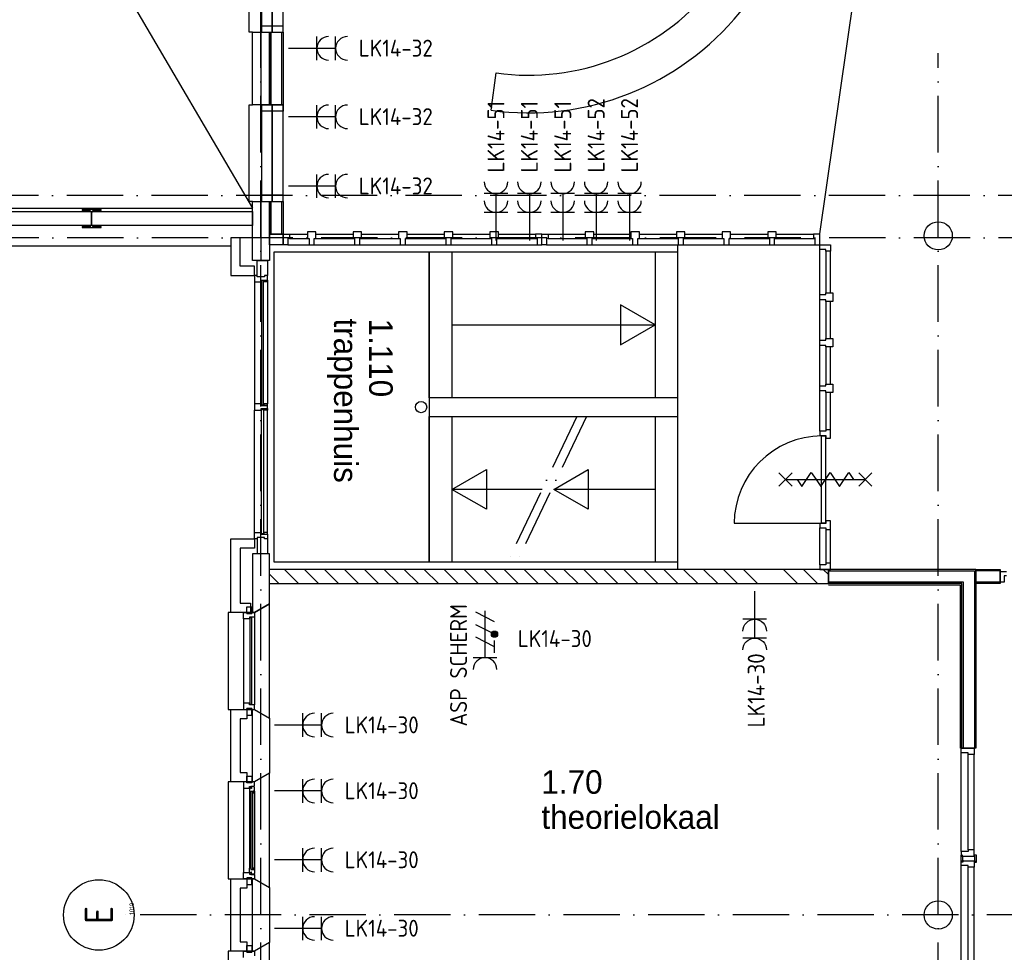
# Model space of a CAD drawing. Header units: millimetres. Extents: x -6587 to 112885, y 244 to 84344.
# Tile 9 of 50: x 15010 to 25477, y 34108 to 44024. Entities that reach past the tile are written whole.
import ezdxf
from ezdxf.enums import TextEntityAlignment as Align

# ---------------------------------------------------------------- set-up
doc = ezdxf.new("R2010")
doc.units = ezdxf.units.MM
doc.header["$LTSCALE"] = 100
doc.linetypes.add('DASHDOT', pattern=[9, 6, -1.5, 0, -1.5])
doc.layers.get('0').update_dxf_attribs({"linetype": 'CONTINUOUS'})
for name, color, linetype in [('AL$1----_ALGEMEEN', 7, 'CONTINUOUS'), ('AL$2----_STEMPEL', 7, 'CONTINUOUS'), ('AL$7----_STRAMIEN', 1, 'DASHDOT'), ('AL21----_BUITENWAND', 4, 'CONTINUOUS'), ('AL21K---_ISOLATIE', 1, 'CONTINUOUS'), ('AL22----_BINNENWAND', 7, 'CONTINUOUS'), ('AL24----_TRAPPEN', 7, 'CONTINUOUS'), ('AL28----_KONSTRUKTIE', 3, 'CONTINUOUS'), ('AL31----_BUITENKOZ', 7, 'CONTINUOUS'), ('AL32----_BINNENKOZ', 7, 'CONTINUOUS'), ('AL65----_BEVEILIGING', 7, 'CONTINUOUS'), ('ALN-----_BLOCKNAAM', 2, 'CONTINUOUS'), ('ALXA1---_RASTER50', 12, 'CONTINUOUS'), ('ALXAA---_GEWBETON', 12, 'CONTINUOUS'), ('ALXAB---_PREFABBETON', 1, 'CONTINUOUS'), ('ALXOU---_GLAS', 7, 'CONTINUOUS'), ('BOUW', 8, 'CONTINUOUS'), ('EB62203-_ATTRIB', 2, 'CONTINUOUS'), ('EB63103-_ATTRIB', 2, 'CONTINUOUS'), ('EL62203-_KRACHT-WCD230', 3, 'CONTINUOUS'), ('EL63103-_LICHT-WCD230V', 3, 'CONTINUOUS')]:
    doc.layers.add(name, color=color, linetype=linetype)
doc.styles.add('1_8', font='iso', dxfattribs={"width": 0.7, "height": 1.8})
doc.styles.add('BURO-025', font='BUROFONT.shx', dxfattribs={"height": 250})
doc.styles.add('NORATT', font='isocp.shx')
doc.styles.get("Standard").update_dxf_attribs({"font": 'iso.shx'})

# ---------------------------------------------------------------- blocks, each defined once
blk = doc.blocks.new('ES3W2A')
for p, q in [((1.25, 2), (-1.25, 2)), ((1.25, 2), (-1.25, 2)), ((0, 2), (0, -3)), ((0, 2), (0, -3)), ((1.25, 0), (-1.25, 0)), ((1.25, 0), (-1.25, 0))]:
    blk.add_line(p, q)
for centre in [(0, 3.25), (0, 3.25), (0, 1.25), (0, 1.25)]:
    blk.add_arc(centre, 1.25, 180, 0)
for tag, style, flags, p in [('VERMOGEN', 'NORATT', 9, (-2.5, 5)), ('VERMOGEN', '1_8', 9, (-2.5, 5)), ('GROEP', 'NORATT', 8, (0, 5)), ('GROEP', '1_8', 8, (0, 5)), ('SCHAK', 'NORATT', 8, (2.5, 5)), ('SCHAK', '1_8', 8, (2.5, 5)), ('GELIJK', 'NORATT', 9, (5, 5)), ('GELIJK', '1_8', 9, (5, 5)), ('KAST', 'NORATT', 9, (7, 5)), ('KAST', '1_8', 9, (7, 5)), ('TAL', 'NORATT', 8, (2.5, 5)), ('TAL', '1_8', 8, (2.5, 5))]:
    blk.add_attdef(tag, text='', height=1.8, rotation=90, dxfattribs=dict(style=style, flags=flags)).set_placement(p, align=Align.MIDDLE_CENTER)
at = {"width": 0.7, "flags": 8}
for style in ['NORATT', '1_8']:
    blk.add_attdef('DOEL', text='', height=1.8, rotation=90, dxfattribs=dict(at, style=style)).set_placement((-2.5, 5), align=Align.MIDDLE_LEFT)
at = {"flags": 9}
for style in ['NORATT', '1_8']:
    blk.add_attdef('M_CODE', text='', height=1.8, dxfattribs=dict(at, style=style)).set_placement((0, 0), align=Align.MIDDLE_CENTER)
blk = doc.blocks.new('ES2W2A')
at = {"color": 0}
for p, q in [((-1.25, 2), (1.25, 2)), ((0, 2), (0, -3))]:
    blk.add_line(p, q, dxfattribs=at)
at = {"color": 1}
for p, q in [((-1, 1.5), (-1, 0.17)), ((-1, 0.83), (1, -0.17)), ((-1.2, -0.77), (-1.2, -0.23)), ((-1.07, -0.83), (-1.07, -0.17)), ((-1, -0.5), (1, -1.5)), ((-0.93, -0.83), (-0.93, -0.17)), ((-0.8, -0.77), (-0.8, -0.23)), ((-1, -1.83), (1, -2.83))]:
    blk.add_line(p, q, dxfattribs=at)
blk.add_circle((-1, -0.5), 0.333, dxfattribs=at)
at = {"color": 0}
blk.add_arc((0, 3.25), 1.25, 180, 0, dxfattribs=at)
at = {"style": '1_8'}
for tag, flags, p in [('VERMOGEN', 9, (-2.5, 5)), ('GROEP', 8, (0, 5)), ('SCHAK', 8, (2.5, 5)), ('GELIJK', 9, (5, 5)), ('KAST', 9, (7, 5)), ('TAL', 8, (2.5, 5))]:
    blk.add_attdef(tag, text='', height=1.8, rotation=90, dxfattribs=dict(at, flags=flags)).set_placement(p, align=Align.MIDDLE_CENTER)
at = {"style": '1_8', "width": 0.7, "flags": 8}
blk.add_attdef('DOEL', text='', height=1.8, rotation=90, dxfattribs=at).set_placement((-2.5, 5), align=Align.MIDDLE_LEFT)
at = {"style": '1_8', "flags": 9}
blk.add_attdef('M_CODE', text='', height=1.8, dxfattribs=at).set_placement((0, 0), align=Align.MIDDLE_CENTER)
blk = doc.blocks.new('1010')
at = {"layer": 'AL$7----_STRAMIEN', "color": 7, "linetype": 'Continuous'}
blk.add_circle((0, 750), 750, dxfattribs=at)
at = {"layer": 'AL$7----_STRAMIEN', "color": 3, "linetype": 'Continuous'}
blk.add_attdef('STR-NAAM', text='', height=600, rotation=360, dxfattribs=at).set_placement((0, 750), align=Align.MIDDLE)
at = {"layer": 'ALN-----_BLOCKNAAM', "linetype": 'Continuous'}
blk.add_text('1010', height=100, dxfattribs=at).set_placement((0, 0))

msp = doc.modelspace()

# ---------------------------------------------------------------- linework, layer by layer
at = {"color": 8, "linetype": 'Continuous'}
for p, q in [((15874.8, 42005), (15674.8, 42005)), ((15674.8, 42005), (15674.8, 41995)), ((15674.8, 41995), (15753.6, 41995)), ((15771.6, 41977), (15771.6, 41843)), ((15778.1, 41843), (15778.1, 41977)), ((15796.1, 41995), (15874.8, 41995)), ((15874.8, 41995), (15874.8, 42005)), ((15753.6, 41825), (15674.8, 41825)), ((15674.8, 41825), (15674.8, 41815)), ((15674.8, 41815), (15874.8, 41815)), ((15874.8, 41825), (15796.1, 41825)), ((15874.8, 41815), (15874.8, 41825)), ((18158.8, 41769.5), (18068.8, 41769.5)), ((18068.8, 41769.5), (18068.8, 41697.5)), ((18158.8, 41697.5), (18158.8, 41769.5)), ((18643.8, 41769.5), (18553.8, 41769.5)), ((18553.8, 41769.5), (18553.8, 41697.5)), ((18643.8, 41697.5), (18643.8, 41769.5)), ((19128.8, 41769.5), (19038.8, 41769.5)), ((19038.8, 41769.5), (19038.8, 41697.5)), ((19128.8, 41697.5), (19128.8, 41769.5)), ((19613.8, 41769.5), (19523.8, 41769.5)), ((19523.8, 41769.5), (19523.8, 41697.5)), ((19613.8, 41697.5), (19613.8, 41769.5)), ((20098.8, 41769.5), (20008.8, 41769.5)), ((20008.8, 41769.5), (20008.8, 41697.5)), ((20098.8, 41697.5), (20098.8, 41769.5)), ((21112.8, 41769.5), (21022.8, 41769.5)), ((21022.8, 41769.5), (21022.8, 41697.5)), ((21112.8, 41697.5), (21112.8, 41769.5)), ((21597.8, 41769.5), (21507.8, 41769.5)), ((21507.8, 41769.5), (21507.8, 41697.5)), ((21597.8, 41697.5), (21597.8, 41769.5)), ((22082.8, 41769.5), (21992.8, 41769.5)), ((21992.8, 41769.5), (21992.8, 41697.5)), ((22082.8, 41697.5), (22082.8, 41769.5)), ((22567.8, 41769.5), (22477.8, 41769.5)), ((22477.8, 41769.5), (22477.8, 41697.5)), ((22567.8, 41697.5), (22567.8, 41769.5)), ((23052.8, 41769.5), (22962.8, 41769.5)), ((22962.8, 41769.5), (22962.8, 41697.5)), ((23052.8, 41697.5), (23052.8, 41769.5)), ((17809.8, 41744.5), (17876.8, 41744.5)), ((17809.8, 41630.5), (17809.8, 41744.5)), ((17876.8, 41697.5), (17859.8, 41697.5)), ((17859.8, 41697.5), (17859.8, 41630.5)), ((17876.8, 41744.5), (17876.8, 41697.5)), ((18068.8, 41697.5), (18085.8, 41697.5)), ((18085.8, 41697.5), (18085.8, 41630.5)), ((18141.8, 41630.5), (18141.8, 41697.5)), ((18141.8, 41697.5), (18158.8, 41697.5)), ((18553.8, 41697.5), (18570.8, 41697.5)), ((18570.8, 41697.5), (18570.8, 41630.5)), ((18626.8, 41630.5), (18626.8, 41697.5)), ((18626.8, 41697.5), (18643.8, 41697.5)), ((19038.8, 41697.5), (19055.8, 41697.5)), ((19055.8, 41697.5), (19055.8, 41630.5)), ((19111.8, 41630.5), (19111.8, 41697.5)), ((19111.8, 41697.5), (19128.8, 41697.5)), ((19523.8, 41697.5), (19540.8, 41697.5)), ((19540.8, 41697.5), (19540.8, 41630.5)), ((19596.8, 41630.5), (19596.8, 41697.5)), ((19596.8, 41697.5), (19613.8, 41697.5)), ((20008.8, 41697.5), (20025.8, 41697.5)), ((20025.8, 41697.5), (20025.8, 41630.5)), ((20081.8, 41630.5), (20081.8, 41697.5)), ((20081.8, 41697.5), (20098.8, 41697.5)), ((20560.8, 41744.5), (20493.8, 41744.5)), ((20493.8, 41744.5), (20493.8, 41697.5)), ((20493.8, 41697.5), (20510.8, 41697.5)), ((20510.8, 41697.5), (20510.8, 41630.5)), ((20560.8, 41630.5), (20560.8, 41744.5)), ((20560.8, 41744.5), (20627.8, 41744.5)), ((20560.8, 41630.5), (20560.8, 41744.5)), ((20627.8, 41697.5), (20610.8, 41697.5)), ((20610.8, 41697.5), (20610.8, 41630.5)), ((20627.8, 41744.5), (20627.8, 41697.5)), ((21022.8, 41697.5), (21039.8, 41697.5)), ((21039.8, 41697.5), (21039.8, 41630.5)), ((21095.8, 41630.5), (21095.8, 41697.5)), ((21095.8, 41697.5), (21112.8, 41697.5)), ((21507.8, 41697.5), (21524.8, 41697.5)), ((21524.8, 41697.5), (21524.8, 41630.5)), ((21580.8, 41630.5), (21580.8, 41697.5)), ((21580.8, 41697.5), (21597.8, 41697.5)), ((21992.8, 41697.5), (22009.8, 41697.5)), ((22009.8, 41697.5), (22009.8, 41630.5)), ((22065.8, 41630.5), (22065.8, 41697.5)), ((22065.8, 41697.5), (22082.8, 41697.5)), ((22477.8, 41697.5), (22494.8, 41697.5)), ((22494.8, 41697.5), (22494.8, 41630.5)), ((22550.8, 41630.5), (22550.8, 41697.5)), ((22550.8, 41697.5), (22567.8, 41697.5)), ((22962.8, 41697.5), (22979.8, 41697.5)), ((22979.8, 41697.5), (22979.8, 41630.5)), ((23035.8, 41630.5), (23035.8, 41697.5)), ((23035.8, 41697.5), (23052.8, 41697.5)), ((23514.8, 41744.5), (23447.8, 41744.5)), ((23447.8, 41744.5), (23447.8, 41697.5)), ((23447.8, 41697.5), (23464.8, 41697.5)), ((23464.8, 41697.5), (23464.8, 41630.5)), ((23514.8, 41630.5), (23514.8, 41744.5)), ((17859.8, 41630.5), (17809.8, 41630.5)), ((18085.8, 41630.5), (18141.8, 41630.5)), ((18570.8, 41630.5), (18626.8, 41630.5)), ((19055.8, 41630.5), (19111.8, 41630.5)), ((19540.8, 41630.5), (19596.8, 41630.5)), ((20025.8, 41630.5), (20081.8, 41630.5)), ((20510.8, 41630.5), (20560.8, 41630.5)), ((20610.8, 41630.5), (20560.8, 41630.5)), ((21039.8, 41630.5), (21095.8, 41630.5)), ((21524.8, 41630.5), (21580.8, 41630.5)), ((22009.8, 41630.5), (22065.8, 41630.5)), ((22494.8, 41630.5), (22550.8, 41630.5)), ((22979.8, 41630.5), (23035.8, 41630.5)), ((23464.8, 41630.5), (23514.8, 41630.5)), ((23514.8, 41580.5), (23514.8, 41630.5)), ((23514.8, 41630.5), (23628.8, 41630.5)), ((23581.8, 41580.5), (23514.8, 41580.5)), ((23581.8, 41563.5), (23581.8, 41580.5)), ((23628.8, 41563.5), (23581.8, 41563.5)), ((23628.8, 41630.5), (23628.8, 41563.5)), ((23514.8, 41046.5), (23514.8, 41102.5)), ((23514.8, 41102.5), (23581.8, 41102.5)), ((23581.8, 41046.5), (23514.8, 41046.5)), ((23581.8, 41102.5), (23581.8, 41119.5)), ((23581.8, 41119.5), (23653.8, 41119.5)), ((23581.8, 41029.5), (23581.8, 41046.5)), ((23653.8, 41119.5), (23653.8, 41029.5)), ((23653.8, 41029.5), (23581.8, 41029.5)), ((23514.8, 40561.5), (23514.8, 40617.5)), ((23514.8, 40617.5), (23581.8, 40617.5)), ((23581.8, 40617.5), (23581.8, 40634.5)), ((23581.8, 40634.5), (23653.8, 40634.5)), ((23653.8, 40634.5), (23653.8, 40544.5)), ((23581.8, 40561.5), (23514.8, 40561.5)), ((23581.8, 40544.5), (23581.8, 40561.5)), ((23653.8, 40544.5), (23581.8, 40544.5)), ((23514.8, 40076.5), (23514.8, 40132.5)), ((23514.8, 40132.5), (23581.8, 40132.5)), ((23581.8, 40132.5), (23581.8, 40149.5)), ((23581.8, 40149.5), (23653.8, 40149.5)), ((23653.8, 40149.5), (23653.8, 40059.5)), ((23581.8, 40076.5), (23514.8, 40076.5)), ((23581.8, 40059.5), (23581.8, 40076.5)), ((23653.8, 40059.5), (23581.8, 40059.5)), ((23581.8, 39647.5), (23514.8, 39647.5)), ((23514.8, 39647.5), (23514.8, 39601.5)), ((23514.8, 39601.5), (23581.8, 39601.5)), ((23628.8, 39664.5), (23581.8, 39664.5)), ((23581.8, 39664.5), (23581.8, 39647.5)), ((23581.8, 39601.5), (23581.8, 39574.5)), ((23581.8, 39574.5), (23628.8, 39574.5)), ((23628.8, 39574.5), (23628.8, 39664.5)), ((22604.8, 38669.5), (23534.8, 38669.5)), ((23581.8, 38667.5), (23514.8, 38667.5)), ((23514.8, 38667.5), (23514.8, 38621.5)), ((23628.8, 38694.5), (23581.8, 38694.5)), ((23581.8, 38694.5), (23581.8, 38667.5)), ((23628.8, 38604.5), (23628.8, 38694.5)), ((23514.8, 38621.5), (23581.8, 38621.5)), ((23581.8, 38621.5), (23581.8, 38604.5)), ((23581.8, 38604.5), (23628.8, 38604.5)), ((23581.8, 38228.5), (23514.8, 38228.5)), ((23514.8, 38228.5), (23514.8, 38178.5)), ((23628.8, 38245.5), (23581.8, 38245.5)), ((23581.8, 38245.5), (23581.8, 38228.5)), ((23628.8, 38178.5), (23628.8, 38245.5)), ((23514.8, 38178.5), (23628.8, 38178.5)), ((25432.8, 38158), (25499.8, 38158)), ((25432.8, 38044), (25432.8, 38158)), ((25499.8, 38111), (25476.3, 38111)), ((25476.3, 38111), (25476.3, 38044)), ((25476.3, 38044), (25432.8, 38044))]:
    msp.add_line(p, q, dxfattribs=at)
for centre, radius, start, end in [((15753.6, 41977), 18, 0, 90), ((15796.1, 41977), 18, 90, 180), ((15753.6, 41843), 18, 270, 0), ((15796.1, 41843), 18, 180, 270), ((23543.7, 38660.7), 938.9, 90.53799, 179.46201)]:
    msp.add_arc(centre, radius, start, end, dxfattribs=at)
at = {"layer": 'AL$1----_ALGEMEEN', "color": 8}
for p, q in [((5124.8, 63120), (17484.8, 42020)), ((26575.9, 62930), (23511.7, 41748.8)), ((5124.8, 42020), (17484.8, 42020))]:
    msp.add_line(p, q, dxfattribs=at)
at = {"layer": 'AL$2----_STEMPEL', "color": 8}
for p, q in [((17534.3, 39938.5), (17504.8, 39938.5)), ((17504.8, 39938.5), (17504.8, 39871.5)), ((17576.8, 39938.5), (17534.3, 39938.5)), ((17576.8, 39921.5), (17576.8, 39938.5)), ((17605.8, 39921.5), (17576.8, 39921.5)), ((17576.8, 39871.5), (17576.8, 39888.5)), ((17576.8, 39888.5), (17643.8, 39888.5)), ((17643.8, 39921.5), (17605.8, 39921.5)), ((17643.8, 39888.5), (17643.8, 39921.5)), ((17504.8, 39871.5), (17576.8, 39871.5))]:
    msp.add_line(p, q, dxfattribs=at)
at = {"layer": 'AL$7----_STRAMIEN', "color": 1}
for p, q in [((17574.8, 7509.2), (17574.8, 76734.4)), ((24774.8, 7509.2), (24774.8, 43669.6)), ((76417.2, 42155), (4672.8, 42155)), ((81821.1, 41705), (3582.8, 41705)), ((94298.3, 34506.8), (16060, 34506.8))]:
    msp.add_line(p, q, dxfattribs=at)
at = {"layer": 'AL21----_BUITENWAND', "color": 8}
for p, q in [((7359.8, 41985), (17484.8, 41985)), ((17484.8, 41985), (17484.8, 41835)), ((17484.8, 41835), (7359.8, 41835)), ((17354.8, 41705), (17254.8, 41705)), ((17254.8, 41705), (17254.8, 41305)), ((17354.8, 41405), (17354.8, 41705)), ((17254.8, 41615), (7359.8, 41615)), ((17504.8, 41405), (17354.8, 41405)), ((17504.8, 41305), (17504.8, 41405)), ((17254.8, 41305), (17504.8, 41305)), ((17254.8, 37720), (17254.8, 38505)), ((17254.8, 38505), (17504.8, 38505)), ((17504.8, 38505), (17504.8, 38405)), ((17504.8, 38405), (17354.8, 38405)), ((17354.8, 38405), (17354.8, 37820)), ((17354.8, 37820), (17464.8, 37820)), ((17464.8, 37820), (17464.8, 37720)), ((17464.8, 37720), (17254.8, 37720)), ((17254.8, 35920), (17254.8, 36690)), ((17254.8, 36690), (17423.8, 36690)), ((17423.8, 36690), (17423.8, 36590)), ((17423.8, 36590), (17354.8, 36590)), ((17354.8, 36590), (17354.8, 36020)), ((17354.8, 36020), (17423.8, 36020)), ((17423.8, 36020), (17423.8, 35920)), ((17423.8, 35920), (17254.8, 35920)), ((17254.8, 34120), (17254.8, 34890)), ((17254.8, 34890), (17423.8, 34890)), ((17423.8, 34890), (17423.8, 34790)), ((17423.8, 34790), (17354.8, 34790)), ((17354.8, 34790), (17354.8, 34220)), ((17354.8, 34220), (17423.8, 34220)), ((17423.8, 34220), (17423.8, 34120)), ((17423.8, 34120), (17254.8, 34120))]:
    msp.add_line(p, q, dxfattribs=at)
at = {"layer": 'AL21K---_ISOLATIE', "color": 8, "linetype": 'Continuous'}
for p, q in [((17484.8, 36020), (17484.8, 36590)), ((17484.8, 34220), (17484.8, 34790))]:
    msp.add_line(p, q, dxfattribs=at)
at = {"layer": 'AL22----_BINNENWAND', "color": 8}
for p, q in [((17664.8, 43120), (17664.8, 43890)), ((17664.8, 43890), (17809.8, 43890)), ((17809.8, 43890), (17809.8, 43120)), ((17809.8, 43120), (17664.8, 43120)), ((17664.8, 41744.5), (17664.8, 42090)), ((17664.8, 42090), (17809.8, 42090)), ((17809.8, 42090), (17809.8, 41744.5)), ((17664.8, 41630.5), (17664.8, 41744.5)), ((17664.8, 41744.5), (17809.8, 41744.5)), ((17809.8, 41744.5), (17664.8, 41744.5)), ((17809.8, 41744.5), (17809.8, 41630.5)), ((17809.8, 41630.5), (17664.8, 41630.5)), ((23608.8, 38180.5), (25174.8, 38180.5)), ((23608.8, 38030.5), (23608.8, 38180.5)), ((25174.8, 38180.5), (25174.8, 36280)), ((25174.8, 38030), (25174.8, 38180)), ((25174.8, 38180), (25432.8, 38180)), ((25432.8, 38180), (25432.8, 38030)), ((25024.8, 38030.5), (23608.8, 38030.5)), ((25024.8, 36280), (25024.8, 38030.5)), ((25432.8, 38030), (25174.8, 38030)), ((25174.8, 36280), (25024.8, 36280))]:
    msp.add_line(p, q, dxfattribs=at)
at = {"layer": 'AL22----_BINNENWAND', "color": 8, "linetype": 'Continuous'}
for p, q in [((17679.8, 43890), (17679.8, 43120)), ((17794.8, 43890), (17794.8, 43120)), ((17679.8, 42090), (17679.8, 41744.5)), ((17794.8, 42090), (17794.8, 41744.5)), ((23608.8, 38165.5), (25159.8, 38165.5)), ((25159.8, 38165.5), (25159.8, 36280)), ((25432.8, 38165), (25174.8, 38165)), ((23608.8, 38045.5), (25039.8, 38045.5)), ((23608.8, 38015.5), (25009.8, 38015.5)), ((25009.8, 38015.5), (25009.8, 36280)), ((25039.8, 38045.5), (25039.8, 36280)), ((25432.8, 38045), (25174.8, 38045))]:
    msp.add_line(p, q, dxfattribs=at)
at = {"layer": 'AL24----_TRAPPEN', "color": 8}
for p, q in [((17714.8, 38255), (17714.8, 41555)), ((17714.8, 41555), (19364.8, 41555)), ((19364.8, 41555), (19364.8, 38255)), ((19364.8, 41555), (22004.8, 41555)), ((19364.8, 40005), (19364.8, 41555)), ((19604.8, 41555), (19604.8, 40005)), ((21764.8, 41555), (21764.8, 40005)), ((22004.8, 41635), (22004.8, 38175)), ((22004.8, 41555), (22004.8, 40005)), ((21764.8, 40780), (21398.3, 40991.6)), ((21398.3, 40991.6), (21398.3, 40568.4)), ((19604.8, 40780), (21764.8, 40780)), ((21398.3, 40568.4), (21764.8, 40780)), ((22004.8, 40005), (19364.8, 40005)), ((19364.8, 39805), (22004.8, 39805)), ((19364.8, 38255), (19364.8, 39805)), ((19604.8, 39805), (19604.8, 38255)), ((21764.8, 39805), (21764.8, 38255)), ((22004.8, 39805), (22004.8, 38255)), ((19604.8, 39030), (19971.4, 39241.6)), ((19971.4, 39241.6), (19971.4, 38818.4)), ((20687.8, 39030), (21054.3, 39241.6)), ((21054.3, 39241.6), (21054.3, 38818.4)), ((20564.5, 39030), (19604.8, 39030)), ((19971.4, 38818.4), (19604.8, 39030)), ((21764.8, 39030), (20687.8, 39030)), ((21054.3, 38818.4), (20687.8, 39030)), ((19364.8, 38255), (17714.8, 38255)), ((22004.8, 38255), (19364.8, 38255))]:
    msp.add_line(p, q, dxfattribs=at)
at = {"layer": 'AL24----_TRAPPEN', "color": 8, "linetype": 'DASHDOT'}
for p, q in [((20934.5, 39805), (20194.5, 38255)), ((21034.5, 39805), (20294.5, 38255))]:
    msp.add_line(p, q, dxfattribs=at)
at = {"layer": 'AL24----_TRAPPEN', "color": 8}
msp.add_circle((19277.8, 39905), 60, dxfattribs=at)
at = {"layer": 'AL28----_KONSTRUKTIE', "color": 8}
for p, q in [((17484.8, 43120), (17484.8, 43890)), ((17484.8, 43890), (17664.8, 43890)), ((17664.8, 43890), (17664.8, 43120)), ((17664.8, 43120), (17484.8, 43120)), ((17484.8, 41465), (17484.8, 42090)), ((17484.8, 42090), (17664.8, 42090)), ((17664.8, 42090), (17664.8, 41465)), ((17664.8, 41465), (17484.8, 41465)), ((17664.8, 38345.1), (17484.8, 38345.1)), ((17484.8, 38345.1), (17484.8, 37720)), ((17664.8, 37812.4), (17664.8, 38345.1)), ((23608.8, 38180), (17664.8, 38180)), ((23608.8, 38030), (23608.8, 38180)), ((17664.8, 38030), (23608.8, 38030)), ((17504.8, 37720), (17664.8, 37812.4)), ((17354.8, 37741), (17354.8, 37741)), ((17484.8, 37720), (17504.8, 37720)), ((17484.8, 36690), (17504.8, 36690)), ((17484.8, 35920), (17484.8, 36690)), ((17504.8, 36690), (17664.8, 36597.6)), ((17664.8, 36597.6), (17664.8, 36012.4)), ((17664.8, 36012.4), (17504.8, 35920)), ((17504.8, 35920), (17484.8, 35920)), ((17484.8, 34890), (17504.8, 34890)), ((17484.8, 34120), (17484.8, 34890)), ((17504.8, 34890), (17664.8, 34797.6)), ((17664.8, 34797.6), (17664.8, 34212.4)), ((17664.8, 34212.4), (17504.8, 34120)), ((17504.8, 34120), (17484.8, 34120))]:
    msp.add_line(p, q, dxfattribs=at)
for centre in [(24774.8, 41726), (24774.8, 34505)]:
    msp.add_circle(centre, 150, dxfattribs=at)
at = {"layer": 'AL31----_BUITENKOZ', "color": 8}
for p, q in [((17695.8, 43957), (17581.8, 43957)), ((17581.8, 43957), (17581.8, 43890)), ((17581.8, 43890), (17695.8, 43890)), ((17695.8, 43890), (17695.8, 43957)), ((17809.8, 43957), (17695.8, 43957)), ((17695.8, 43957), (17695.8, 43890)), ((17695.8, 43890), (17809.8, 43890)), ((17809.8, 43890), (17809.8, 43957)), ((17581.8, 43120), (17695.8, 43120)), ((17581.8, 43053), (17581.8, 43120)), ((17695.8, 43053), (17581.8, 43053)), ((17695.8, 43120), (17695.8, 43053)), ((17695.8, 43120), (17809.8, 43120)), ((17695.8, 43053), (17695.8, 43120)), ((17809.8, 43053), (17695.8, 43053)), ((17809.8, 43120), (17809.8, 43053)), ((17695.8, 42157), (17581.8, 42157)), ((17581.8, 42157), (17581.8, 42090)), ((17581.8, 42090), (17695.8, 42090)), ((17695.8, 42090), (17695.8, 42157)), ((17809.8, 42157), (17695.8, 42157)), ((17695.8, 42157), (17695.8, 42090)), ((17695.8, 42090), (17809.8, 42090)), ((17809.8, 42090), (17809.8, 42157)), ((17534.3, 41291), (17534.3, 41465)), ((17534.3, 41465), (17643.8, 41465)), ((17643.8, 41465), (17643.8, 41305)), ((17534.3, 41305), (17504.8, 41305)), ((17504.8, 41305), (17504.8, 41238)), ((17534.3, 41291), (17534.3, 41305)), ((17614.3, 41291), (17534.3, 41291)), ((17576.8, 41238), (17576.8, 41255)), ((17576.8, 41255), (17643.8, 41255)), ((17576.8, 41238), (17576.8, 41255)), ((17576.8, 41255), (17605.8, 41255)), ((17601.8, 41251), (17580.8, 41251)), ((17580.8, 41251), (17580.8, 41238)), ((17601.8, 41238), (17601.8, 41251)), ((17605.8, 41255), (17643.8, 41255)), ((17605.8, 41238), (17605.8, 41255)), ((17605.8, 41255), (17605.8, 41238)), ((17643.8, 41305), (17614.3, 41305)), ((17614.3, 41305), (17614.3, 41291)), ((17643.8, 41255), (17643.8, 41305)), ((17643.8, 41255), (17643.8, 41238)), ((17504.8, 41238), (17576.8, 41238)), ((17504.8, 41238), (17504.8, 39938.5)), ((17580.8, 41238), (17576.8, 41238)), ((17605.8, 41238), (17601.8, 41238)), ((17643.8, 41238), (17605.8, 41238)), ((17643.8, 41238), (17643.8, 39938.5)), ((17580.8, 39938.5), (17576.8, 39938.5)), ((17576.8, 39938.5), (17576.8, 39921.5)), ((17576.8, 39921.5), (17605.8, 39921.5)), ((17576.8, 39871.5), (17576.8, 39888.5)), ((17576.8, 39888.5), (17605.8, 39888.5)), ((17580.8, 39925.5), (17580.8, 39938.5)), ((17601.8, 39925.5), (17580.8, 39925.5)), ((17601.8, 39884.5), (17580.8, 39884.5)), ((17580.8, 39884.5), (17580.8, 39871.5)), ((17605.8, 39938.5), (17601.8, 39938.5)), ((17601.8, 39938.5), (17601.8, 39925.5)), ((17601.8, 39871.5), (17601.8, 39884.5)), ((17643.8, 39938.5), (17605.8, 39938.5)), ((17605.8, 39938.5), (17605.8, 39921.5)), ((17605.8, 39921.5), (17605.8, 39938.5)), ((17605.8, 39921.5), (17643.8, 39921.5)), ((17605.8, 39888.5), (17643.8, 39888.5)), ((17605.8, 39871.5), (17605.8, 39888.5)), ((17605.8, 39888.5), (17605.8, 39871.5)), ((17643.8, 39921.5), (17643.8, 39938.5)), ((17643.8, 39888.5), (17643.8, 39871.5)), ((17504.8, 38572), (17504.8, 39871.5)), ((17580.8, 39871.5), (17576.8, 39871.5)), ((17605.8, 39871.5), (17601.8, 39871.5)), ((17643.8, 39871.5), (17605.8, 39871.5)), ((17643.8, 38572), (17643.8, 39871.5)), ((17504.8, 38505.1), (17504.8, 38572.1)), ((17504.8, 38572.1), (17576.8, 38572.1)), ((17614.3, 38519.1), (17534.3, 38519.1)), ((17534.3, 38519.1), (17534.3, 38505.1)), ((17576.8, 38572.1), (17576.8, 38555.1)), ((17580.8, 38572.1), (17576.8, 38572.1)), ((17576.8, 38572.1), (17576.8, 38555.1)), ((17576.8, 38555.1), (17643.8, 38555.1)), ((17576.8, 38555.1), (17605.8, 38555.1)), ((17580.8, 38559.1), (17580.8, 38572.1)), ((17601.8, 38559.1), (17580.8, 38559.1)), ((17605.8, 38572.1), (17601.8, 38572.1)), ((17601.8, 38572.1), (17601.8, 38559.1)), ((17643.8, 38572.1), (17605.8, 38572.1)), ((17605.8, 38572.1), (17605.8, 38555.1)), ((17605.8, 38555.1), (17605.8, 38572.1)), ((17605.8, 38555.1), (17643.8, 38555.1)), ((17614.3, 38505.1), (17614.3, 38519.1)), ((17643.8, 38555.1), (17643.8, 38572.1)), ((17643.8, 38555.1), (17643.8, 38505.1)), ((17534.3, 38505.1), (17504.8, 38505.1)), ((17534.3, 38505.1), (17534.3, 38345.1)), ((17643.8, 38505.1), (17614.3, 38505.1)), ((17643.8, 38505.1), (17643.8, 38345.1)), ((17664.8, 37812.4), (17504.8, 37720)), ((17664.8, 36597.6), (17664.8, 37812.4)), ((17504.8, 37720), (17224.8, 37720)), ((17224.8, 37720), (17224.8, 36690)), ((17423.8, 37710), (17423.8, 37781)), ((17423.8, 37781), (17479.8, 37781)), ((17479.8, 37710), (17423.8, 37710)), ((17479.8, 37781), (17479.8, 37710)), ((17390.8, 37653), (17390.8, 36757)), ((17504.8, 37670), (17504.8, 36740)), ((17224.8, 36690), (17504.8, 36690)), ((17479.8, 36700), (17423.8, 36700)), ((17423.8, 36700), (17423.8, 36629)), ((17479.8, 36629), (17479.8, 36700)), ((17504.8, 36690), (17664.8, 36597.6)), ((17423.8, 36629), (17479.8, 36629)), ((17664.8, 36012.4), (17504.8, 35920)), ((17664.8, 34797.6), (17664.8, 36012.4)), ((17504.8, 35920), (17224.8, 35920)), ((17224.8, 35920), (17224.8, 34890)), ((17423.8, 35920), (17390.8, 35920)), ((17390.8, 35920), (17390.8, 35853)), ((17423.8, 35910), (17423.8, 35981)), ((17423.8, 35981), (17479.8, 35981)), ((17423.8, 35910), (17423.8, 35920)), ((17479.8, 35910), (17423.8, 35910)), ((17479.8, 35910), (17423.8, 35910)), ((17479.8, 35981), (17479.8, 35910)), ((17504.8, 35920), (17479.8, 35920)), ((17479.8, 35920), (17479.8, 35910)), ((17504.8, 35876), (17504.8, 35920)), ((17390.8, 35853), (17453.8, 35853)), ((17390.8, 35853), (17390.8, 34957)), ((17453.8, 35853), (17453.8, 35870)), ((17453.8, 35870), (17468.8, 35870)), ((17468.8, 35858.3), (17453.8, 35858.3)), ((17453.8, 35858.3), (17453.8, 35853)), ((17453.8, 35853), (17453.8, 35805.9)), ((17453.8, 35805.9), (17466.8, 35803.8)), ((17453.8, 35805.9), (17453.8, 35004.1)), ((17466.8, 35803.8), (17466.8, 35820.8)), ((17466.8, 35820.8), (17507.8, 35820.8)), ((17468.8, 35870), (17468.8, 35876)), ((17468.8, 35876), (17504.8, 35876)), ((17468.8, 35850.3), (17468.8, 35858.3)), ((17473.8, 35850.3), (17468.8, 35850.3)), ((17503.6, 35872.8), (17473.8, 35872.8)), ((17473.8, 35872.8), (17473.8, 35850.3)), ((17505.5, 35820.8), (17492, 35820.8)), ((17492, 35820.8), (17492, 35803.8)), ((17492, 35803.8), (17505.5, 35803.8)), ((17503.6, 35865.7), (17503.6, 35872.8)), ((17507.8, 35863.3), (17503.6, 35865.7)), ((17505.5, 35803.8), (17505.5, 35820.8)), ((17507.8, 35820.8), (17507.8, 35863.3)), ((17507.8, 35820.8), (17507.8, 34989.2)), ((17453.8, 35004.1), (17466.8, 35006.2)), ((17453.8, 34957), (17453.8, 35004.1)), ((17466.8, 35006.2), (17466.8, 34989.2)), ((17466.8, 34989.2), (17507.8, 34989.2)), ((17492, 34989.2), (17492, 35006.2)), ((17492, 35006.2), (17505.5, 35006.2)), ((17505.5, 34989.2), (17492, 34989.2)), ((17505.5, 35006.2), (17505.5, 34989.2)), ((17507.8, 34989.2), (17507.8, 34946.7)), ((17224.8, 34890), (17504.8, 34890)), ((17390.8, 34890), (17390.8, 34957)), ((17390.8, 34957), (17453.8, 34957)), ((17423.8, 34890), (17390.8, 34890)), ((17479.8, 34900), (17423.8, 34900)), ((17423.8, 34900), (17423.8, 34829)), ((17479.8, 34900), (17423.8, 34900)), ((17423.8, 34900), (17423.8, 34890)), ((17453.8, 34957), (17453.8, 34940)), ((17453.8, 34951.7), (17453.8, 34957)), ((17468.8, 34951.7), (17453.8, 34951.7)), ((17453.8, 34940), (17468.8, 34940)), ((17473.8, 34959.7), (17468.8, 34959.7)), ((17468.8, 34959.7), (17468.8, 34951.7)), ((17468.8, 34940), (17468.8, 34934)), ((17468.8, 34934), (17504.8, 34934)), ((17473.8, 34937.2), (17473.8, 34959.7)), ((17503.6, 34937.2), (17473.8, 34937.2)), ((17479.8, 34829), (17479.8, 34900)), ((17479.8, 34890), (17479.8, 34900)), ((17504.8, 34890), (17479.8, 34890)), ((17507.8, 34946.7), (17503.6, 34944.2)), ((17503.6, 34944.2), (17503.6, 34937.2)), ((17504.8, 34934), (17504.8, 34890)), ((17504.8, 34890), (17664.8, 34797.6)), ((17423.8, 34829), (17479.8, 34829)), ((17423.8, 34110), (17423.8, 34181)), ((17423.8, 34181), (17479.8, 34181)), ((17479.8, 34181), (17479.8, 34110)), ((17664.8, 34212.4), (17504.8, 34120)), ((17664.8, 32997.6), (17664.8, 34212.4)), ((17504.8, 34120), (17224.8, 34120)), ((17224.8, 34120), (17224.8, 33090)), ((17479.8, 34110), (17423.8, 34110))]:
    msp.add_line(p, q, dxfattribs=at)
at = {"layer": 'AL31----_BUITENKOZ', "color": 8, "linetype": 'Continuous'}
for p, q in [((17390.8, 37653), (17390.8, 37720)), ((17390.8, 37720), (17423.8, 37720)), ((17423.8, 37720), (17423.8, 37710)), ((17423.8, 37710), (17479.8, 37710)), ((17479.8, 37710), (17479.8, 37720)), ((17479.8, 37720), (17479.8, 37720)), ((17479.8, 37720), (17504.8, 37720)), ((17504.8, 37720), (17504.8, 37670)), ((17453.8, 37653), (17390.8, 37653)), ((17390.8, 37653), (17390.8, 37653)), ((17390.8, 37653), (17390.8, 37653)), ((17390.8, 37653), (17390.8, 37653)), ((17390.8, 37653), (17390.8, 37653)), ((17504.8, 37670), (17453.8, 37670)), ((17453.8, 37670), (17453.8, 37653)), ((17478.8, 37665), (17457.8, 37665)), ((17457.8, 37665), (17457.8, 36745)), ((17478.8, 36745), (17478.8, 37665)), ((17504.8, 37670), (17504.8, 37670)), ((17453.8, 36757), (17390.8, 36757)), ((17390.8, 36757), (17390.8, 36757)), ((17390.8, 36757), (17390.8, 36757)), ((17390.8, 36757), (17390.8, 36757)), ((17390.8, 36757), (17390.8, 36757)), ((17390.8, 36757), (17390.8, 36690)), ((17453.8, 36740), (17453.8, 36757)), ((17504.8, 36740), (17453.8, 36740)), ((17457.8, 36745), (17478.8, 36745)), ((17504.8, 36740), (17504.8, 36740)), ((17504.8, 36690), (17504.8, 36740)), ((17390.8, 36690), (17423.8, 36690)), ((17423.8, 36690), (17423.8, 36700)), ((17423.8, 36700), (17479.8, 36700)), ((17479.8, 36700), (17479.8, 36690)), ((17479.8, 36690), (17479.8, 36690)), ((17479.8, 36690), (17504.8, 36690)), ((17489.8, 35818.8), (17468.8, 35818.8)), ((17468.8, 35818.8), (17468.8, 34991.2)), ((17489.8, 34991.2), (17489.8, 35818.8)), ((17468.8, 34991.2), (17489.8, 34991.2)), ((17390.8, 34053), (17390.8, 34120)), ((17390.8, 34120), (17423.8, 34120)), ((17423.8, 34120), (17423.8, 34110)), ((17423.8, 34110), (17479.8, 34110)), ((17479.8, 34110), (17479.8, 34120)), ((17479.8, 34120), (17479.8, 34120)), ((17479.8, 34120), (17504.8, 34120)), ((17504.8, 34120), (17504.8, 34070))]:
    msp.add_line(p, q, dxfattribs=at)
at = {"layer": 'AL32----_BINNENKOZ', "color": 8}
for p, q in [((17449.8, 43890), (17449.8, 44920)), ((17581.8, 44920), (17581.8, 43890)), ((17695.8, 43890), (17695.8, 44920)), ((17695.8, 44920), (17695.8, 43890)), ((17809.8, 43890), (17809.8, 44920)), ((17484.8, 43890), (17449.8, 43890)), ((17581.8, 43890), (17695.8, 43890)), ((17695.8, 43890), (17809.8, 43890)), ((20021.3, 43061.2), (20076.2, 43457.5)), ((17449.8, 42090), (17449.8, 43120)), ((17449.8, 43120), (17484.8, 43120)), ((17695.8, 43120), (17581.8, 43120)), ((17581.8, 43120), (17581.8, 42090)), ((17695.8, 42090), (17695.8, 43120)), ((17809.8, 43120), (17695.8, 43120)), ((17695.8, 43120), (17695.8, 42090)), ((17809.8, 42090), (17809.8, 43120)), ((17484.8, 42090), (17449.8, 42090)), ((17581.8, 42090), (17695.8, 42090)), ((17695.8, 42090), (17809.8, 42090)), ((17876.8, 41744.5), (18068.8, 41744.5)), ((17876.8, 41697.5), (18068.8, 41697.5)), ((18158.8, 41744.5), (18553.8, 41744.5)), ((18158.8, 41697.5), (18553.8, 41697.5)), ((18643.8, 41744.5), (19038.8, 41744.5)), ((18643.8, 41697.5), (19038.8, 41697.5)), ((19128.8, 41744.5), (19523.8, 41744.5)), ((19128.8, 41697.5), (19523.8, 41697.5)), ((19613.8, 41744.5), (20008.8, 41744.5)), ((19613.8, 41697.5), (20008.8, 41697.5)), ((20098.8, 41744.5), (20493.8, 41744.5)), ((20098.8, 41697.5), (20493.8, 41697.5)), ((20627.8, 41744.5), (21022.8, 41744.5)), ((20627.8, 41697.5), (21022.8, 41697.5)), ((21112.8, 41744.5), (21507.8, 41744.5)), ((21112.8, 41697.5), (21507.8, 41697.5)), ((21597.8, 41744.5), (21992.8, 41744.5)), ((21597.8, 41697.5), (21992.8, 41697.5)), ((22082.8, 41744.5), (22477.8, 41744.5)), ((22082.8, 41697.5), (22477.8, 41697.5)), ((22567.8, 41744.5), (22962.8, 41744.5)), ((22567.8, 41697.5), (22962.8, 41697.5)), ((23052.8, 41744.5), (23447.8, 41744.5)), ((23052.8, 41697.5), (23447.8, 41697.5)), ((17859.8, 41630.5), (18085.8, 41630.5)), ((18141.8, 41630.5), (18570.8, 41630.5)), ((18626.8, 41630.5), (19055.8, 41630.5)), ((19111.8, 41630.5), (19540.8, 41630.5)), ((19596.8, 41630.5), (20025.8, 41630.5)), ((20081.8, 41630.5), (20510.8, 41630.5)), ((20610.8, 41630.5), (21039.8, 41630.5)), ((21095.8, 41630.5), (21524.8, 41630.5)), ((21580.8, 41630.5), (22009.8, 41630.5)), ((22065.8, 41630.5), (22494.8, 41630.5)), ((22550.8, 41630.5), (22979.8, 41630.5)), ((23035.8, 41630.5), (23464.8, 41630.5)), ((23514.8, 41102.5), (23514.8, 41580.5)), ((23581.8, 41563.5), (23581.8, 41119.5)), ((23628.8, 41119.5), (23628.8, 41563.5)), ((23514.8, 40617.5), (23514.8, 41046.5)), ((23581.8, 41029.5), (23581.8, 40634.5)), ((23628.8, 40634.5), (23628.8, 41029.5)), ((23514.8, 40132.5), (23514.8, 40561.5)), ((23581.8, 40544.5), (23581.8, 40149.5)), ((23628.8, 40149.5), (23628.8, 40544.5)), ((23514.8, 39647.5), (23514.8, 40076.5)), ((23581.8, 40059.5), (23581.8, 39664.5)), ((23628.8, 39664.5), (23628.8, 40059.5)), ((23514.8, 38228.5), (23514.8, 38621.5)), ((23581.8, 38604.5), (23581.8, 38245.5)), ((23628.8, 38245.5), (23628.8, 38604.5)), ((25017.8, 36280), (25156.8, 36280)), ((25017.8, 36230), (25017.8, 36280)), ((25093.8, 36230), (25017.8, 36230)), ((25017.8, 35180), (25017.8, 36230)), ((25093.8, 36213), (25093.8, 36230)), ((25156.8, 36280), (25156.8, 36213)), ((25156.8, 36213), (25093.8, 36213)), ((25093.8, 35197), (25093.8, 36213)), ((25156.8, 35197), (25156.8, 36213)), ((25093.8, 35180), (25017.8, 35180)), ((25017.8, 35180), (25017.8, 35130)), ((25156.8, 35197), (25093.8, 35197)), ((25093.8, 35197), (25093.8, 35180)), ((25156.8, 35130), (25156.8, 35197)), ((25017.8, 35130), (25156.8, 35130)), ((25017.8, 35080), (25156.8, 35080)), ((25017.8, 35030), (25017.8, 35080)), ((25019.3, 35130), (25019.3, 35142.5)), ((25019.3, 35142.5), (25037.3, 35142.5)), ((25019.3, 35067.5), (25019.3, 35130)), ((25037.3, 35067.5), (25019.3, 35067.5)), ((25037.3, 35080), (25037.3, 35130)), ((25037.3, 35130), (25042.8, 35130)), ((25042.8, 35080), (25037.3, 35080)), ((25037.3, 35080), (25037.3, 35067.5)), ((25162.3, 35130), (25156.8, 35130)), ((25156.8, 35080), (25162.3, 35080)), ((25156.8, 35080), (25156.8, 35013)), ((25180.3, 35142.5), (25162.3, 35142.5)), ((25162.3, 35080), (25162.3, 35130)), ((25162.3, 35080), (25162.3, 35067.5)), ((25162.3, 35067.5), (25180.3, 35067.5)), ((25180.3, 35130), (25180.3, 35142.5)), ((25180.3, 35067.5), (25180.3, 35130)), ((25093.8, 35030), (25017.8, 35030)), ((25017.8, 33980), (25017.8, 35030)), ((25093.8, 35013), (25093.8, 35030)), ((25156.8, 35013), (25093.8, 35013)), ((25093.8, 33997), (25093.8, 35013)), ((25156.8, 33997), (25156.8, 35013))]:
    msp.add_line(p, q, dxfattribs=at)
at = {"layer": 'AL32----_BINNENKOZ', "color": 8, "linetype": 'Continuous'}
for p, q in [((23534.8, 39599.5), (23575.8, 39599.5)), ((23534.8, 38669.5), (23534.8, 39599.5)), ((23575.8, 39599.5), (23575.8, 38669.5)), ((23575.8, 38669.5), (23534.8, 38669.5))]:
    msp.add_line(p, q, dxfattribs=at)
at = {"layer": 'AL32----_BINNENKOZ', "color": 8}
for radius in [2900, 2500]:
    msp.add_arc((20419.2, 45933.8), radius, 262.11373, 19.54648, dxfattribs=at)
at = {"layer": 'AL65----_BEVEILIGING', "color": 8, "linetype": 'Continuous'}
for p, q in [((23080.8, 39204.5), (23220.8, 39064.5)), ((23080.8, 39064.5), (23220.8, 39204.5)), ((23325.8, 39059.5), (23425.8, 39209.5)), ((23425.8, 39209.5), (23475.8, 39134.5)), ((23525.8, 39059.5), (23625.8, 39209.5)), ((23625.8, 39209.5), (23675.8, 39134.5)), ((23725.8, 39059.5), (23825.8, 39209.5)), ((23825.8, 39209.5), (23875.8, 39134.5)), ((23930.8, 39204.5), (24070.8, 39064.5)), ((23930.8, 39064.5), (24070.8, 39204.5)), ((23150.8, 39134.5), (24000.8, 39134.5)), ((23275.8, 39134.5), (23325.8, 39059.5)), ((23475.8, 39134.5), (23525.8, 39059.5)), ((23675.8, 39134.5), (23725.8, 39059.5))]:
    msp.add_line(p, q, dxfattribs=at)
at = {"layer": 'ALXA1---_RASTER50', "color": 8}
msp.add_line((23608, 38180), (23608, 38030), dxfattribs=at)
at = {"layer": 'ALXAA---_GEWBETON', "color": 8}
for p, q in [((17574.8, 43890), (17574.8, 43120)), ((17574.8, 42090), (17574.8, 41465))]:
    msp.add_line(p, q, dxfattribs=at)
at = {"layer": 'ALXAB---_PREFABBETON', "color": 8}
for p, q in [((17664.8, 38128.8), (17763.6, 38030)), ((17825.8, 38180), (17975.8, 38030)), ((18037.9, 38180), (18187.9, 38030)), ((18250, 38180), (18400, 38030)), ((18462.2, 38180), (18612.2, 38030)), ((18674.3, 38180), (18824.3, 38030)), ((18886.4, 38180), (19036.4, 38030)), ((19098.6, 38180), (19248.6, 38030)), ((19310.7, 38180), (19460.7, 38030)), ((19522.8, 38180), (19672.8, 38030)), ((19735, 38180), (19885, 38030)), ((19947.1, 38180), (20097.1, 38030)), ((20159.2, 38180), (20309.2, 38030)), ((20371.4, 38180), (20521.4, 38030)), ((20583.5, 38180), (20733.5, 38030)), ((20795.6, 38180), (20945.6, 38030)), ((21007.8, 38180), (21157.8, 38030)), ((21219.9, 38180), (21369.9, 38030)), ((21432, 38180), (21582, 38030)), ((21644.2, 38180), (21794.2, 38030)), ((21856.3, 38180), (22006.3, 38030)), ((22068.4, 38180), (22218.4, 38030)), ((22280.5, 38180), (22430.5, 38030)), ((22492.7, 38180), (22642.7, 38030)), ((22704.8, 38180), (22854.8, 38030)), ((23129.1, 38180), (23279.1, 38030)), ((23341.2, 38180), (23491.2, 38030)), ((23553.3, 38180), (23608.8, 38124.5))]:
    msp.add_line(p, q, dxfattribs=at)
at = {"layer": 'ALXOU---_GLAS', "color": 8}
for p, q in [((17601.8, 41251), (17580.8, 41251)), ((17580.8, 41251), (17580.8, 39925.5)), ((17601.8, 39925.5), (17601.8, 41251)), ((17580.8, 39925.5), (17601.8, 39925.5)), ((17580.8, 39884.5), (17601.8, 39884.5)), ((17580.8, 38559), (17580.8, 39884.5)), ((17601.8, 39884.5), (17601.8, 38559)), ((17601.8, 38559), (17580.8, 38559))]:
    msp.add_line(p, q, dxfattribs=at)

# ---------------------------------------------------------------- block references
at = {"layer": 'AL$7----_STRAMIEN', "xscale": 0.5, "yscale": 0.5, "zscale": 0.5, "rotation": 90}
msp.add_blockref('1010', (16226.9, 34505), dxfattribs=at).add_auto_attribs({'STR-NAAM': 'E'})
at = {"layer": 'EL62203-_KRACHT-WCD230'}
ref = msp.add_blockref('ES3W2A', (18169, 43719.5, 1050), dxfattribs=dict(at, xscale=100, yscale=100, zscale=100, rotation=270))
ref.add_attrib('GROEP', 'LK14-32', dxfattribs={"layer": 'EB62203-_ATTRIB', "color": 1, "height": 180, "style": '1_8', "flags": 8}).set_placement((18614.9, 43721.5, 1050), align=Align.MIDDLE_LEFT)
ref = msp.add_blockref('ES3W2A', (20073.3, 41974.8), dxfattribs=dict(at, xscale=100, yscale=100, zscale=100))
ref.add_attrib('GROEP', 'LK14-51', dxfattribs={"layer": 'EB62203-_ATTRIB', "color": 1, "height": 180, "rotation": 90, "style": 'NORATT', "flags": 8}).set_placement((20073.3, 42399.8), align=Align.MIDDLE_LEFT)
ref = msp.add_blockref('ES3W2A', (20428.3, 41974.8), dxfattribs=dict(at, xscale=100, yscale=100, zscale=100))
ref.add_attrib('GROEP', 'LK14-51', dxfattribs={"layer": 'EB62203-_ATTRIB', "color": 1, "height": 180, "rotation": 90, "style": 'NORATT', "flags": 8}).set_placement((20428.3, 42399.8), align=Align.MIDDLE_LEFT)
ref = msp.add_blockref('ES3W2A', (20783.3, 41974.8), dxfattribs=dict(at, xscale=100, yscale=100, zscale=100))
ref.add_attrib('GROEP', 'LK14-51', dxfattribs={"layer": 'EB62203-_ATTRIB', "color": 1, "height": 180, "rotation": 90, "style": 'NORATT', "flags": 8}).set_placement((20783.3, 42399.8), align=Align.MIDDLE_LEFT)
ref = msp.add_blockref('ES3W2A', (21138.3, 41974.8), dxfattribs=dict(at, xscale=100, yscale=100, zscale=100))
ref.add_attrib('GROEP', 'LK14-52', dxfattribs={"layer": 'EB62203-_ATTRIB', "color": 1, "height": 180, "rotation": 90, "style": 'NORATT', "flags": 8}).set_placement((21138.3, 42399.8), align=Align.MIDDLE_LEFT)
ref = msp.add_blockref('ES3W2A', (21493.3, 41974.8), dxfattribs=dict(at, xscale=100, yscale=100, zscale=100))
ref.add_attrib('GROEP', 'LK14-52', dxfattribs={"layer": 'EB62203-_ATTRIB', "color": 1, "height": 180, "rotation": 90, "style": 'NORATT', "flags": 8}).set_placement((21493.3, 42399.8), align=Align.MIDDLE_LEFT)
ref = msp.add_blockref('ES3W2A', (18169, 42991.5, 1050), dxfattribs=dict(at, xscale=100, yscale=100, zscale=100, rotation=270))
ref.add_attrib('GROEP', 'LK14-32', dxfattribs={"layer": 'EB62203-_ATTRIB', "color": 1, "height": 180, "style": '1_8', "flags": 8}).set_placement((18614.9, 42993.5, 1050), align=Align.MIDDLE_LEFT)
ref = msp.add_blockref('ES3W2A', (18169, 42254.5, 1050), dxfattribs=dict(at, xscale=100, yscale=100, zscale=100, rotation=270))
ref.add_attrib('GROEP', 'LK14-32', dxfattribs={"layer": 'EB62203-_ATTRIB', "color": 1, "height": 180, "style": '1_8', "flags": 8}).set_placement((18614.9, 42256.5, 1050), align=Align.MIDDLE_LEFT)
ref = msp.add_blockref('ES3W2A', (22824, 37649, 1050), dxfattribs=dict(at, xscale=-100, yscale=100, zscale=100, rotation=180))
ref.add_attrib('GROEP', 'LK14-30', dxfattribs={"layer": 'EB62203-_ATTRIB', "color": 1, "height": 180, "rotation": 90, "style": '1_8', "flags": 8}).set_placement((22840, 36499.5, 1050), align=Align.MIDDLE_LEFT)
ref = msp.add_blockref('ES3W2A', (18019, 36524, 1050), dxfattribs=dict(at, xscale=100, yscale=100, zscale=100, rotation=270))
ref.add_attrib('GROEP', 'LK14-30', dxfattribs={"layer": 'EB62203-_ATTRIB', "color": 1, "height": 180, "style": '1_8', "flags": 8}).set_placement((18464.9, 36526, 1050), align=Align.MIDDLE_LEFT)
ref = msp.add_blockref('ES3W2A', (18019, 35824, 1050), dxfattribs=dict(at, xscale=100, yscale=100, zscale=100, rotation=270))
ref.add_attrib('GROEP', 'LK14-30', dxfattribs={"layer": 'EB62203-_ATTRIB', "color": 1, "height": 180, "style": '1_8', "flags": 8}).set_placement((18464.9, 35826, 1050), align=Align.MIDDLE_LEFT)
ref = msp.add_blockref('ES3W2A', (18019, 35090, 1050), dxfattribs=dict(at, xscale=100, yscale=100, zscale=100, rotation=270))
ref.add_attrib('GROEP', 'LK14-30', dxfattribs={"layer": 'EB62203-_ATTRIB', "color": 1, "height": 180, "style": '1_8', "flags": 8}).set_placement((18464.9, 35092, 1050), align=Align.MIDDLE_LEFT)
ref = msp.add_blockref('ES3W2A', (18019, 34362, 1050), dxfattribs=dict(at, xscale=100, yscale=100, zscale=100, rotation=270))
ref.add_attrib('GROEP', 'LK14-30', dxfattribs={"layer": 'EB62203-_ATTRIB', "color": 1, "height": 180, "style": '1_8', "flags": 8}).set_placement((18464.9, 34364, 1050), align=Align.MIDDLE_LEFT)
at = {"layer": 'EL63103-_LICHT-WCD230V'}
ref = msp.add_blockref('ES2W2A', (19957.6, 37440.5), dxfattribs=dict(at, xscale=100, yscale=100, zscale=100, rotation=180))
ref.add_attrib('DOEL', 'ASP SCHERM', dxfattribs={"layer": 'EB63103-_ATTRIB', "color": 1, "height": 180, "rotation": 90, "style": 'NORATT', "flags": 8}).set_placement((19675.5, 37809.6), align=Align.MIDDLE_RIGHT)
ref.add_attrib('GROEP', 'LK14-30', dxfattribs={"layer": 'EB63103-_ATTRIB', "color": 1, "height": 180, "style": 'NORATT', "flags": 8}).set_placement((20699.2, 37443.7), align=Align.MIDDLE_CENTER)

# ---------------------------------------------------------------- texts
at = {"layer": 'BOUW', "style": 'BURO-025'}
for s, p in [('trappenhuis', (18352.3, 40847.1)), ('1.110', (18725.3, 40847.1))]:
    msp.add_text(s, height=250, rotation=270, dxfattribs=at).set_placement(p)
for s, p in [('1.70', (20556, 35793.9)), ('theorielokaal', (20556, 35420.9))]:
    msp.add_text(s, height=250, dxfattribs=at).set_placement(p)

doc.saveas('drawing.dxf')
